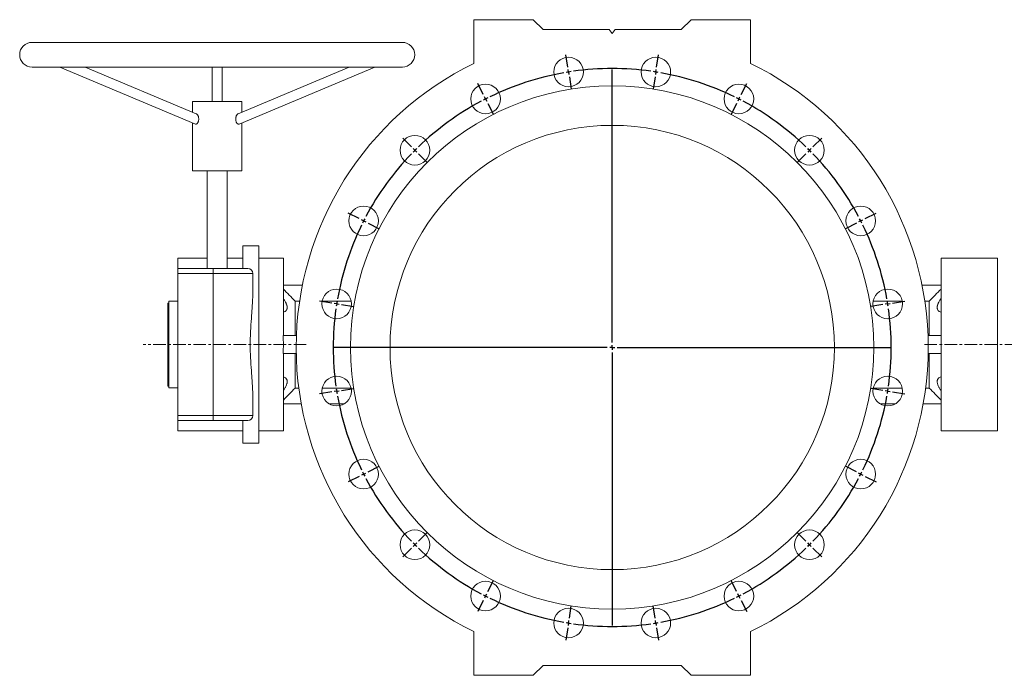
# Model space of a CAD drawing. Header units: millimetres. Extents: x -414 to 1093, y -378 to 842.
# Tile 5 of 11: x -414 to 584, y 178 to 842. Entities that reach past the tile are written whole.
import ezdxf

# ---------------------------------------------------------------- set-up
doc = ezdxf.new("R2010")
doc.units = ezdxf.units.MM
doc.linetypes.add('CENTERX2', pattern=[20.32, 12.7, -2.54, 2.54, -2.54])
doc.layers.add('FORMAT', color=7, linetype='Continuous')

# ---------------------------------------------------------------- blocks, each defined once
blk = doc.blocks.new('SW_CENTERMARKSYMBOL_0')
at = {"layer": 'FORMAT', "color": 0}
for p, q in [((154.78, 84.2), (152.83, 96.55)), ((244.73, 84.2), (246.69, 96.55)), ((155.56, 79.26), (155.17, 81.73)), ((199.76, -194.76), (199.76, 81.76)), ((243.95, 79.26), (244.34, 81.73)), ((155.56, 79.26), (155.96, 76.8)), ((156.35, 74.33), (158.3, 61.98)), ((243.17, 74.33), (241.21, 61.98)), ((243.95, 79.26), (243.56, 76.8)), ((69.24, 56.41), (63.56, 67.54)), ((330.28, 56.41), (335.95, 67.54)), ((71.51, 51.95), (70.37, 54.18)), ((71.51, 51.95), (72.64, 49.72)), ((328.01, 51.95), (326.88, 49.72)), ((328.01, 51.95), (329.14, 54.18)), ((73.78, 47.5), (79.45, 36.36)), ((325.74, 47.5), (320.07, 36.36)), ((-3.54, 3.54), (-12.37, 12.37)), ((403.05, 3.54), (411.89, 12.37)), ((0, 0), (-1.77, 1.77)), ((0, 0), (1.77, -1.77)), ((399.52, 0), (397.75, -1.77)), ((399.52, 0), (401.28, 1.77)), ((3.54, -3.54), (12.37, -12.37)), ((395.98, -3.54), (387.14, -12.37)), ((-56.41, -69.24), (-67.54, -63.56)), ((455.92, -69.24), (467.06, -63.56)), ((-51.95, -71.51), (-54.18, -70.37)), ((-51.95, -71.51), (-49.72, -72.64)), ((-47.5, -73.78), (-36.36, -79.45)), ((447.01, -73.78), (435.87, -79.45)), ((451.47, -71.51), (449.24, -72.64)), ((451.47, -71.51), (453.69, -70.37)), ((-84.2, -154.78), (-96.55, -152.83)), ((-79.26, -155.56), (-81.73, -155.17)), ((-79.26, -155.56), (-76.8, -155.96)), ((-74.33, -156.35), (-61.98, -158.3)), ((473.84, -156.35), (461.5, -158.3)), ((478.78, -155.56), (476.31, -155.96)), ((478.78, -155.56), (481.25, -155.17)), ((483.72, -154.78), (496.06, -152.83)), ((199.76, -199.76), (199.76, -197.26)), ((194.76, -199.76), (-81.76, -199.76)), ((199.76, -199.76), (197.26, -199.76)), ((199.76, -199.76), (199.76, -202.26)), ((199.76, -199.76), (202.26, -199.76)), ((199.76, -204.76), (199.76, -481.28)), ((204.76, -199.76), (481.28, -199.76)), ((-84.2, -244.73), (-96.55, -246.69)), ((-79.26, -243.95), (-81.73, -244.34)), ((-79.26, -243.95), (-76.8, -243.56)), ((-74.33, -243.17), (-61.98, -241.21)), ((473.84, -243.17), (461.5, -241.21)), ((478.78, -243.95), (476.31, -243.56)), ((478.78, -243.95), (481.25, -244.34)), ((483.72, -244.73), (496.06, -246.69)), ((-51.95, -328.01), (-54.18, -329.14)), ((-51.95, -328.01), (-49.72, -326.88)), ((-47.5, -325.74), (-36.36, -320.07)), ((447.01, -325.74), (435.87, -320.07)), ((451.47, -328.01), (449.24, -326.88)), ((451.47, -328.01), (453.69, -329.14)), ((-56.41, -330.28), (-67.54, -335.95)), ((455.92, -330.28), (467.06, -335.95)), ((3.54, -395.98), (12.37, -387.14)), ((395.98, -395.98), (387.14, -387.14)), ((0, -399.52), (1.77, -397.75)), ((399.52, -399.52), (397.75, -397.75)), ((-3.54, -403.05), (-12.37, -411.89)), ((0, -399.52), (-1.77, -401.28)), ((399.52, -399.52), (401.28, -401.28)), ((403.05, -403.05), (411.89, -411.89)), ((73.78, -447.01), (79.45, -435.87)), ((325.74, -447.01), (320.07, -435.87)), ((69.24, -455.92), (63.56, -467.06)), ((71.51, -451.47), (70.37, -453.69)), ((71.51, -451.47), (72.64, -449.24)), ((328.01, -451.47), (326.88, -449.24)), ((328.01, -451.47), (329.14, -453.69)), ((330.28, -455.92), (335.95, -467.06)), ((156.35, -473.84), (158.3, -461.5)), ((243.17, -473.84), (241.21, -461.5)), ((155.56, -478.78), (155.96, -476.31)), ((243.95, -478.78), (243.56, -476.31)), ((154.78, -483.72), (152.83, -496.06)), ((155.56, -478.78), (155.17, -481.25)), ((243.95, -478.78), (244.34, -481.25)), ((244.73, -483.72), (246.69, -496.06))]:
    blk.add_line(p, q, dxfattribs=at)
for start, end in [(82.01408, 97.98592), (100.01408, 115.98592), (99, 99.50704), (98.49296, 99), (81, 81.50704), (80.49296, 81), (64.01408, 79.98592), (117, 117.50704), (116.49296, 117), (63, 63.50704), (62.49296, 63), (118.01408, 133.98592), (46.01408, 61.98592), (134.49296, 135), (45, 45.50704), (44.49296, 45), (136.01408, 151.98592), (135, 135.50704), (28.01408, 43.98592), (152.49296, 153), (27, 27.50704), (154.01408, 169.98592), (153, 153.50704), (26.49296, 27), (10.01408, 25.98592), (171, 171.50704), (170.49296, 171), (9, 9.50704), (8.49296, 9), (172.01408, 187.98592), (352.01408, 7.98592), (188.49296, 189), (189, 189.50704), (190.01408, 205.98592), (334.01408, 349.98592), (350.49296, 351), (351, 351.50704), (206.49296, 207), (207, 207.50704), (332.49296, 333), (333, 333.50704), (208.01408, 223.98592), (316.01408, 331.98592), (224.49296, 225), (315, 315.50704), (225, 225.50704), (226.01408, 241.98592), (298.01408, 313.98592), (314.49296, 315), (242.49296, 243), (243, 243.50704), (244.01408, 259.98592), (280.01408, 295.98592), (296.49296, 297), (297, 297.50704), (260.49296, 261), (279, 279.50704), (261, 261.50704), (262.01408, 277.98592), (278.49296, 279)]:
    blk.add_arc((199.76, -199.76), 282.5, start, end, dxfattribs=at)

msp = doc.modelspace()

# ---------------------------------------------------------------- linework, layer by layer
at = {"color": 7, "linetype": 'Continuous', "lineweight": 15}
for p, q in [((46.485, 798.195), (46.485, 842.445)), ((46.485, 842.445), (106.485, 842.445)), ((106.485, 842.445), (116.485, 832.445)), ((256.485, 832.445), (266.485, 842.445)), ((266.485, 842.445), (326.485, 842.445)), ((326.485, 842.445), (326.485, 798.195)), ((116.485, 832.445), (183.485, 832.445)), ((186.485, 828.445), (183.485, 832.445)), ((189.485, 832.445), (186.485, 828.445)), ((189.485, 832.445), (256.485, 832.445)), ((-26.015, 819.445), (-401.015, 819.445)), ((-401.015, 794.445), (-26.015, 794.445)), ((-373, 794.445), (-235.634, 736.713)), ((-234.663, 747.152), (-347.19, 794.445)), ((-218.515, 794.445), (-218.515, 759.445)), ((-208.515, 759.445), (-208.515, 794.445)), ((-79.839, 794.445), (-192.373, 747.149)), ((-191.394, 736.714), (-54.029, 794.445)), ((-238.515, 759.445), (-238.515, 748.771)), ((-238.515, 759.445), (-188.515, 759.445)), ((-188.515, 748.771), (-188.515, 759.445)), ((-238.515, 737.924), (-238.515, 689.445)), ((-188.515, 689.445), (-188.515, 737.924)), ((-238.515, 689.445), (-188.515, 689.445)), ((-223.515, 689.445), (-223.515, 590.445)), ((-203.515, 590.445), (-203.515, 689.445)), ((-171.515, 613.445), (-187.515, 613.445)), ((-187.515, 613.445), (-187.515, 590.445)), ((-171.515, 613.445), (-171.515, 413.445)), ((-223.515, 600.945), (-253.515, 600.945)), ((-253.515, 590.445), (-253.515, 600.945)), ((-187.515, 600.945), (-203.515, 600.945)), ((-146.515, 600.945), (-171.515, 600.945)), ((-146.515, 522.445), (-146.515, 600.945)), ((576.485, 600.945), (519.485, 600.945)), ((519.485, 522.445), (519.485, 600.945)), ((576.485, 600.945), (576.485, 513.445)), ((-253.515, 590.445), (-217.515, 590.445)), ((-253.515, 585.445), (-253.515, 590.445)), ((-217.515, 590.445), (-182.515, 590.445)), ((-253.515, 441.445), (-253.515, 585.445)), ((-177.515, 564.474), (-177.515, 585.445)), ((-146.515, 573.445), (-127.252, 573.445)), ((519.485, 573.445), (500.223, 573.445)), ((-262.515, 555.445), (-263.515, 555.445)), ((-263.515, 551.814), (-263.515, 555.445)), ((-263.515, 551.814), (-262.515, 551.814)), ((-263.515, 471.445), (-263.515, 551.814)), ((-253.515, 557.445), (-262.515, 557.445)), ((-262.515, 513.445), (-262.515, 557.445)), ((-134.624, 557.536), (-134.624, 522.445)), ((-130.031, 557.536), (-134.624, 557.536)), ((-77.819, 557.536), (-107.254, 557.536)), ((480.225, 557.536), (450.79, 557.536)), ((507.595, 557.536), (503.002, 557.536)), ((507.595, 522.445), (507.595, 557.536)), ((-133.29, 522.445), (-146.642, 522.445)), ((506.26, 522.445), (519.612, 522.445)), ((-262.515, 469.445), (-262.515, 513.445)), ((576.485, 513.445), (576.485, 425.945)), ((-133.458, 504.445), (-146.642, 504.445)), ((-146.515, 425.945), (-146.515, 504.445)), ((-134.624, 504.445), (-134.624, 469.354)), ((506.429, 504.445), (519.612, 504.445)), ((507.595, 469.354), (507.595, 504.445)), ((519.485, 425.945), (519.485, 504.445)), ((-263.515, 471.445), (-262.515, 471.445)), ((-262.515, 469.445), (-253.515, 469.445)), ((-134.624, 469.354), (-130.865, 469.354)), ((-107.212, 469.354), (-77.861, 469.354)), ((450.832, 469.354), (480.183, 469.354)), ((503.836, 469.354), (507.595, 469.354)), ((-177.515, 441.445), (-177.515, 462.416)), ((-146.515, 453.445), (-128.397, 453.445)), ((-100.345, 453.445), (-84.728, 453.445)), ((473.316, 453.445), (457.699, 453.445)), ((519.485, 453.445), (501.368, 453.445)), ((-253.515, 436.445), (-253.515, 441.445)), ((-217.515, 436.445), (-253.515, 436.445)), ((-253.515, 425.945), (-253.515, 436.445)), ((-182.515, 436.445), (-217.515, 436.445)), ((-187.515, 436.445), (-187.515, 413.445)), ((-253.515, 425.945), (-187.515, 425.945)), ((-171.515, 425.945), (-146.515, 425.945)), ((519.485, 425.945), (576.485, 425.945)), ((-187.515, 413.445), (-171.515, 413.445)), ((46.485, 222.695), (46.485, 178.445)), ((326.485, 178.445), (326.485, 222.695)), ((106.485, 178.445), (116.485, 188.445)), ((116.485, 188.445), (256.485, 188.445)), ((256.485, 188.445), (266.485, 178.445)), ((46.485, 178.445), (106.485, 178.445)), ((266.485, 178.445), (326.485, 178.445))]:
    msp.add_line(p, q, dxfattribs=at)
at = {"color": 8, "linetype": 'Continuous', "lineweight": 0}
for p, q in [((-217.515, 590.445), (-217.515, 585.445)), ((-217.515, 585.445), (-253.515, 585.445)), ((-217.515, 441.445), (-217.515, 585.445)), ((-177.515, 585.445), (-217.515, 585.445)), ((-253.515, 441.445), (-217.515, 441.445)), ((-217.515, 441.445), (-177.515, 441.445)), ((-217.515, 441.445), (-217.515, 436.445))]:
    msp.add_line(p, q, dxfattribs=at)
at = {"color": 7, "linetype": 'Continuous', "lineweight": 15}
for centre, radius in [((142.293, 789.467), 15), ((230.678, 789.467), 15), ((186.485, 510.445), 265), ((58.233, 762.154), 15), ((314.738, 762.154), 15), ((186.485, 510.445), 225), ((-13.272, 710.203), 15), ((386.243, 710.203), 15), ((-65.224, 638.697), 15), ((438.195, 638.697), 15), ((-92.537, 554.638), 15), ((465.507, 554.638), 15), ((-92.537, 466.252), 15), ((465.507, 466.252), 15), ((-65.224, 382.193), 15), ((438.195, 382.193), 15), ((-13.272, 310.687), 15), ((386.243, 310.687), 15), ((58.233, 258.736), 15), ((314.738, 258.736), 15), ((142.293, 231.423), 15), ((230.678, 231.423), 15)]:
    msp.add_circle(centre, radius, dxfattribs=at)
for centre, radius, start, end in [((-401.015, 806.945), 12.5, 90, 270), ((-26.015, 806.945), 12.5, 270, 90), ((186.485, 510.445), 320, 115.94448, 244.05552), ((186.485, 510.445), 320, 295.94448, 64.05552), ((-182.515, 585.445), 5, 0, 90), ((-182.515, 441.445), 5, 270, 0)]:
    msp.add_arc(centre, radius, start, end, dxfattribs=at)
for centre, start_param, end_param in [((-170.462, 513.445), 4.6093496, 4.8154284), ((543.433, 513.445), 1.467757, 1.6738357)]:
    msp.add_ellipse(centre, major_axis=(0, 87.5), ratio=0.2736842, start_param=start_param, end_param=end_param, dxfattribs=at)
for points, knots in [([(-234.665, 747.149), (-234.548, 747.092), (-234.303, 746.973), (-233.93, 746.651), (-233.557, 746.22), (-233.198, 745.671), (-232.869, 745.011), (-232.582, 744.233), (-232.363, 743.358), (-232.235, 742.412), (-232.215, 741.431), (-232.309, 740.479), (-232.511, 739.577), (-232.796, 738.787), (-233.153, 738.098), (-233.549, 737.541), (-233.98, 737.104), (-234.418, 736.802), (-234.858, 736.635), (-235.269, 736.594), (-235.516, 736.679), (-235.632, 736.719)], [0, 0, 0, 0, 0.0411981, 0.0868938, 0.1341115, 0.1824281, 0.2353144, 0.2894636, 0.3477332, 0.4076163, 0.4670011, 0.5283079, 0.5843313, 0.6422128, 0.6946072, 0.7486216, 0.7994101, 0.8516889, 0.9022022, 0.9541779, 1, 1, 1, 1]), ([(-194.801, 741.756), (-194.791, 742.075), (-194.769, 742.722), (-194.602, 743.66), (-194.344, 744.553), (-194.002, 745.361), (-193.584, 746.077), (-193.129, 746.628), (-192.712, 746.992), (-192.463, 747.093), (-192.366, 747.132)], [0, 0, 0, 0, 0.1315144, 0.2669171, 0.3983941, 0.5336033, 0.6658639, 0.8026945, 0.9230311, 1, 1, 1, 1]), ([(-191.4, 736.729), (-191.454, 736.702), (-191.635, 736.613), (-191.974, 736.606), (-192.408, 736.706), (-192.847, 736.948), (-193.28, 737.32), (-193.685, 737.808), (-194.049, 738.407), (-194.354, 739.091), (-194.588, 739.853), (-194.764, 740.743), (-194.788, 741.392), (-194.801, 741.756)], [0, 0, 0, 0, 0.0401335, 0.1342421, 0.2257852, 0.3199829, 0.4115043, 0.5056827, 0.5971632, 0.6912555, 0.78356, 0.8783725, 1, 1, 1, 1]), ([(-177.515, 462.416), (-177.515, 466.27), (-177.707, 470.245), (-178.106, 476.39), (-178.258, 478.469), (-178.496, 481.635), (-178.577, 482.698), (-178.739, 484.841), (-178.821, 485.921), (-179.222, 491.33), (-179.517, 495.697), (-179.928, 504.512), (-180.045, 508.96), (-180.045, 514.575), (-180.037, 515.702), (-180.009, 517.955), (-179.988, 519.078), (-179.905, 522.434), (-179.823, 524.656), (-179.512, 531.274), (-179.217, 535.624), (-178.74, 542.063), (-178.575, 544.194), (-178.337, 547.37), (-178.258, 548.427), (-178.109, 550.521), (-178.037, 551.559), (-177.704, 556.699), (-177.515, 560.66), (-177.515, 564.474)], [0, 0, 0, 0, 0.125, 0.125, 0.1875, 0.1875, 0.21875, 0.21875, 0.25, 0.25, 0.375, 0.375, 0.5, 0.5, 0.53125, 0.53125, 0.5625, 0.5625, 0.625, 0.625, 0.75, 0.75, 0.8125, 0.8125, 0.84375, 0.84375, 0.875, 0.875, 1, 1, 1, 1]), ([(-146.515, 546.207), (-145.973, 546.342), (-145.466, 546.531), (-144.771, 546.908), (-144.55, 547.05), (-144.134, 547.368), (-143.938, 547.546), (-143.406, 548.129), (-143.122, 548.584), (-142.826, 549.386), (-142.75, 549.675), (-142.649, 550.275), (-142.624, 550.589), (-142.624, 551.246), (-142.649, 551.589), (-142.724, 552.124), (-142.756, 552.306), (-142.831, 552.673), (-142.875, 552.858), (-143.022, 553.416), (-143.142, 553.794), (-143.424, 554.56), (-143.585, 554.95), (-144.119, 556.118), (-144.536, 556.89), (-145.462, 558.428), (-145.973, 559.197), (-146.515, 559.955)], [0, 0, 0, 0, 0.125, 0.125, 0.1875, 0.1875, 0.25, 0.25, 0.375, 0.375, 0.4375, 0.4375, 0.5, 0.5, 0.5625, 0.5625, 0.59375, 0.59375, 0.625, 0.625, 0.6875, 0.6875, 0.75, 0.75, 0.875, 0.875, 1, 1, 1, 1]), ([(519.485, 546.207), (518.944, 546.342), (518.436, 546.531), (517.741, 546.908), (517.521, 547.05), (517.105, 547.368), (516.909, 547.546), (516.377, 548.129), (516.093, 548.584), (515.797, 549.386), (515.721, 549.675), (515.62, 550.275), (515.595, 550.589), (515.594, 551.246), (515.619, 551.589), (515.695, 552.124), (515.727, 552.306), (515.802, 552.673), (515.845, 552.858), (515.993, 553.416), (516.113, 553.794), (516.394, 554.56), (516.556, 554.95), (517.09, 556.118), (517.507, 556.89), (518.432, 558.428), (518.943, 559.197), (519.485, 559.955)], [0, 0, 0, 0, 0.125, 0.125, 0.1875, 0.1875, 0.25, 0.25, 0.375, 0.375, 0.4375, 0.4375, 0.5, 0.5, 0.5625, 0.5625, 0.59375, 0.59375, 0.625, 0.625, 0.6875, 0.6875, 0.75, 0.75, 0.875, 0.875, 1, 1, 1, 1]), ([(-146.515, 466.935), (-145.973, 467.693), (-145.466, 468.455), (-144.771, 469.61), (-144.55, 469.997), (-144.134, 470.775), (-143.938, 471.168), (-143.406, 472.333), (-143.122, 473.095), (-142.826, 474.216), (-142.75, 474.586), (-142.649, 475.294), (-142.624, 475.636), (-142.624, 476.293), (-142.649, 476.609), (-142.724, 477.063), (-142.756, 477.211), (-142.831, 477.497), (-142.875, 477.635), (-143.022, 478.035), (-143.142, 478.283), (-143.424, 478.744), (-143.585, 478.958), (-144.119, 479.542), (-144.536, 479.854), (-145.462, 480.357), (-145.973, 480.548), (-146.515, 480.683)], [0, 0, 0, 0, 0.125, 0.125, 0.1875, 0.1875, 0.25, 0.25, 0.375, 0.375, 0.4375, 0.4375, 0.5, 0.5, 0.5625, 0.5625, 0.59375, 0.59375, 0.625, 0.625, 0.6875, 0.6875, 0.75, 0.75, 0.875, 0.875, 1, 1, 1, 1]), ([(519.485, 466.935), (518.944, 467.693), (518.436, 468.455), (517.741, 469.61), (517.521, 469.997), (517.105, 470.775), (516.909, 471.168), (516.377, 472.333), (516.093, 473.095), (515.797, 474.216), (515.721, 474.586), (515.62, 475.294), (515.595, 475.636), (515.594, 476.293), (515.619, 476.609), (515.695, 477.063), (515.727, 477.211), (515.802, 477.497), (515.845, 477.635), (515.993, 478.035), (516.113, 478.283), (516.394, 478.744), (516.556, 478.958), (517.09, 479.542), (517.507, 479.854), (518.432, 480.357), (518.943, 480.548), (519.485, 480.683)], [0, 0, 0, 0, 0.125, 0.125, 0.1875, 0.1875, 0.25, 0.25, 0.375, 0.375, 0.4375, 0.4375, 0.5, 0.5, 0.5625, 0.5625, 0.59375, 0.59375, 0.625, 0.625, 0.6875, 0.6875, 0.75, 0.75, 0.875, 0.875, 1, 1, 1, 1])]:
    msp.add_open_spline(points, degree=3, knots=knots, dxfattribs=at)
for points in [[(-146.515, 569.619), (-142.544, 565.598), (-138.578, 561.572), (-134.624, 557.536)], [(507.595, 557.536), (511.549, 561.572), (515.515, 565.598), (519.485, 569.619)], [(-146.515, 457.271), (-142.544, 461.292), (-138.579, 465.318), (-134.624, 469.354)], [(507.595, 469.354), (511.549, 465.318), (515.515, 461.292), (519.485, 457.271)]]:
    msp.add_open_spline(points, degree=3, dxfattribs=at)
at = {"layer": 'FORMAT', "color": 7, "linetype": 'CENTERX2', "lineweight": 0}
for p, q in [((-123.371, 513.445), (-288.577, 513.445)), ((502.67, 513.445), (595.055, 513.445))]:
    msp.add_line(p, q, dxfattribs=at)

# ---------------------------------------------------------------- block references
at = {"layer": 'FORMAT', "color": 7}
msp.add_blockref('SW_CENTERMARKSYMBOL_0', (-13.272, 710.203), dxfattribs=at)

doc.saveas('drawing.dxf')
